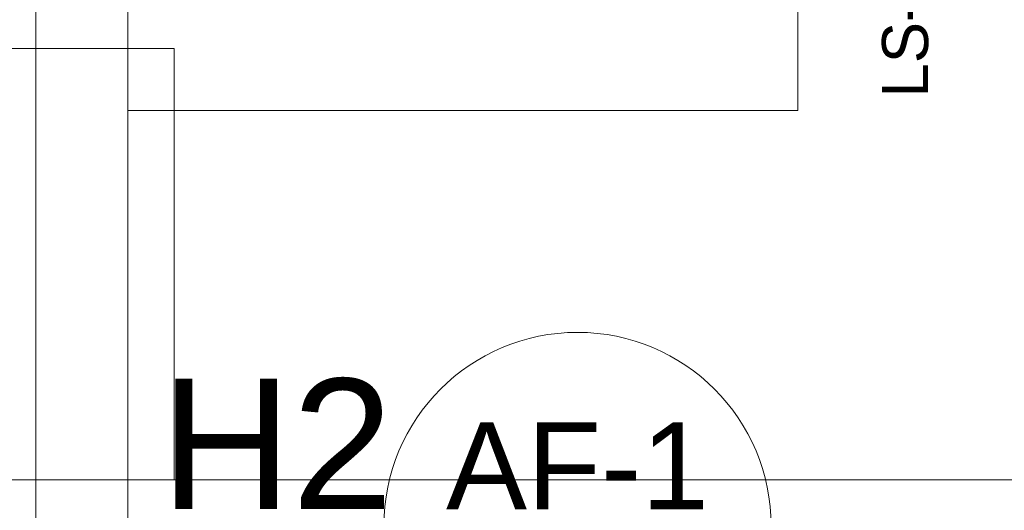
# Model space of a CAD drawing. Header units: millimetres. Extents: x -15 to 153, y -141 to 37.
# Tile 50 of 98: x 23.79 to 28.59, y 10.21 to 12.6. Entities that reach past the tile are written whole.
import ezdxf

# ---------------------------------------------------------------- set-up
doc = ezdxf.new("R2010")
doc.units = ezdxf.units.MM
doc.header["$MEASUREMENT"] = 0
doc.layers.get('0').update_dxf_attribs({"color": 5, "lineweight": 20})
for name, color, linetype, lineweight in [('AF-Indicação coluna', 5, 'Continuous', 20), ('AF-Textos coluna', 7, 'Continuous', 20), ('DI-Detalhes', 1, 'Continuous', 30)]:
    doc.layers.add(name, color=color, linetype=linetype, lineweight=lineweight)
doc.styles.add('Arial', font='arial.ttf')
doc.styles.add('romans.shx', font='txt')

msp = doc.modelspace()

# ---------------------------------------------------------------- linework, layer by layer
for p, q in [((24.3144, 17.779), (24.3144, -1.502)), ((23.8644, 12.4555), (23.8644, 13.1605)), ((24.3144, 12.4555), (24.3144, 13.1605)), ((24.5394, 12.4555), (23.6394, 12.4555)), ((24.3144, 12.4555), (23.8644, 12.4555)), ((23.8644, 10.354), (23.8644, 12.4555)), ((24.3144, 10.354), (24.3144, 12.4555)), ((24.5394, 10.354), (24.5394, 12.4555)), ((24.5394, 10.354), (23.6394, 10.354)), ((23.8644, 9.904), (23.8644, 10.354)), ((23.8644, 10.354), (30.3144, 10.354))]:
    msp.add_line(p, q)
msp.add_lwpolyline([(23.8644, 13.1605), (24.3144, 13.1605), (24.3144, 12.154), (27.5829, 12.154), (27.5829, 17.554), (24.3144, 17.554), (24.3144, 16.5505), (23.8644, 16.5505), (23.8644, 13.1605)])
at = {"layer": 'AF-Indicação coluna'}
msp.add_circle((26.5074, 10.1275), 0.945, dxfattribs=at)

# ---------------------------------------------------------------- texts
at = {"insert": (28.2211, 12.217), "char_height": 0.225, "width": 1.349982, "attachment_point": 7, "rotation": 90.0002, "line_spacing_factor": 0.798, "style": 'romans.shx'}
msp.add_mtext('LS-19', dxfattribs=at)
at = {"layer": 'AF-Textos coluna', "insert": (26.5074, 10.2103), "char_height": 0.4236, "width": 2.03328, "attachment_point": 8, "line_spacing_factor": 0.798, "style": 'Arial'}
msp.add_mtext('AF-1', dxfattribs=at)
at = {"layer": 'DI-Detalhes', "insert": (25.0404, 10.2112), "char_height": 0.6354, "width": 1.52496, "attachment_point": 8, "line_spacing_factor": 0.798, "style": 'Arial'}
msp.add_mtext('H2', dxfattribs=at)

doc.saveas('drawing.dxf')
